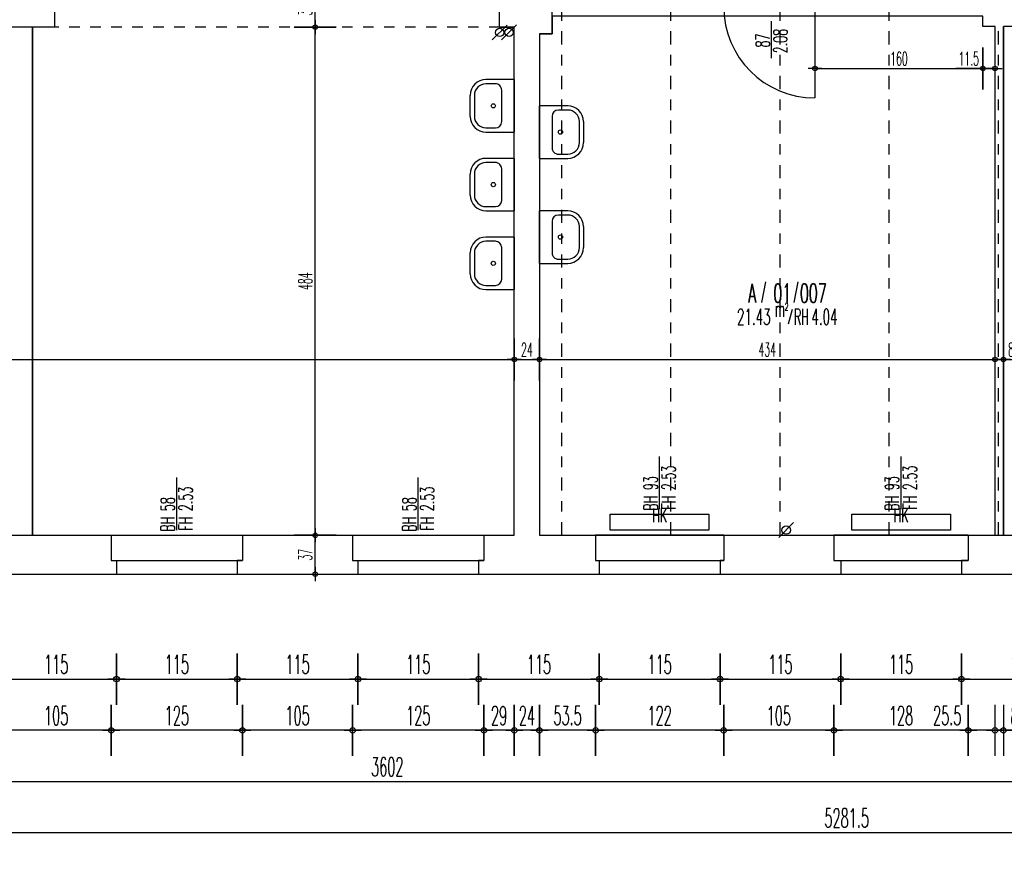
# Model space of a CAD drawing. Extents: x -14.3 to 68.8, y -3.9 to 57.4.
# Tile 12 of 46: x 14.5 to 23.9, y -2.7 to 5.3. Entities that reach past the tile are written whole.
import ezdxf
from ezdxf.enums import TextEntityAlignment as Align

# ---------------------------------------------------------------- set-up
doc = ezdxf.new("R2010")
doc.units = 0
doc.header["$LTSCALE"] = 0.25
doc.header["$MEASUREMENT"] = 0
doc.header["$PDMODE"] = 34
doc.header["$PDSIZE"] = 0.06
doc.linetypes.add('BOS_PUNKT', pattern=[0.18, 0, -0.18])
doc.linetypes.add('STRICHPUNKT', pattern=[1, 0.5, -0.25, 0, -0.25])
doc.layers.get('0').update_dxf_attribs({"color": 30, "linetype": 'CONTINUOUS'})
doc.layers.get('DEFPOINTS').update_dxf_attribs({"linetype": 'CONTINUOUS'})
for name, color, linetype in [('01ATTRMB', 7, 'CONTINUOUS'), ('01BEM-A', 7, 'CONTINUOUS'), ('01BEM-FEN', 7, 'CONTINUOUS'), ('01BEM-I', 7, 'CONTINUOUS'), ('01BEM-TUR', 7, 'CONTINUOUS'), ('01EIN-SAN', 9, 'CONTINUOUS'), ('01FEN', 4, 'CONTINUOUS'), ('01FLA-POLY1', 1, 'CONTINUOUS'), ('01TGA-HZG', 4, 'CONTINUOUS'), ('01TGA-STG', 4, 'CONTINUOUS'), ('01TUR-S', 7, 'CONTINUOUS'), ('01WAN', 3, 'CONTINUOUS'), ('01WAN-S', 7, 'CONTINUOUS'), ('01WAN-UZ', 7, 'BOS_PUNKT'), ('01WLB', 2, 'CONTINUOUS')]:
    doc.layers.add(name, color=color, linetype=linetype)
doc.styles.add('BOS', font='romans.shx', dxfattribs={"width": 0.6})
doc.styles.add('BOS-BEM', font='romans.shx', dxfattribs={"width": 0.5})
doc.dimstyles.new('BOS-130', dxfattribs={"dimscale": 0.001, "dimtxt": 130, "dimasz": 10.666667, "dimexe": 1.8, "dimexo": 0.1, "dimgap": 30, "dimtad": 1, "dimdec": 4, "dimlfac": 100, "dimrnd": 0.5, "dimzin": 12, "dimtxsty": 'BOS-BEM', "dimblk1": 'BOS-BEM', "dimblk2": 'BOS-BEM', "dimsah": 1, "dimcen": 1.5, "dimse1": 1, "dimse2": 1, "dimclrd": 256, "dimclre": 256, "dimclrt": 256, "dimazin": 3, "dimtfac": 1, "dimtdec": 4, "dimtmove": 0, "dimatfit": 3, "dimtvp": 1.2, "dimtolj": 1, "dimtzin": 0})
doc.dimstyles.new('BOS-180', dxfattribs={"dimscale": 0.001, "dimtxt": 180, "dimasz": 13, "dimexe": 1.8, "dimexo": 0.1, "dimgap": 50, "dimtad": 1, "dimdec": 4, "dimlfac": 100, "dimrnd": 0.5, "dimzin": 12, "dimtxsty": 'BOS-BEM', "dimblk1": 'BOS-BEM', "dimblk2": 'BOS-BEM', "dimsah": 1, "dimcen": 1.5, "dimse1": 1, "dimse2": 1, "dimclrd": 256, "dimclre": 256, "dimclrt": 256, "dimazin": 3, "dimtfac": 1, "dimtdec": 4, "dimtmove": 0, "dimatfit": 3, "dimtvp": 1.2, "dimtolj": 1, "dimtzin": 0})

# ---------------------------------------------------------------- blocks, each defined once
blk = doc.blocks.new('TUR')
at = {"color": 0, "linetype": 'BYBLOCK'}
blk.add_line((0, 0), (0, 1), dxfattribs=at)
blk.add_arc((0, 0), 1, 0, 90, dxfattribs=at)
blk = doc.blocks.new('BOS-BEM')
for p, q in [((0, -18.75), (0, 18.75)), ((-6.25, 0), (6.25, 0))]:
    blk.add_line(p, q)
blk.add_circle((0, 0), 2)
blk = doc.blocks.new('*D916')
at = {"layer": '01BEM-I'}
blk.add_line((22.0957, 4.815), (23.6743, 4.815), dxfattribs=at)
at = {"layer": 'DEFPOINTS', "color": 0}
for p in [(22.085, 5.315), (23.685, 5.315), (23.685, 4.815)]:
    blk.add_point(p, dxfattribs=at)
at = {"layer": '01BEM-I', "xscale": 0.01066666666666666, "yscale": 0.01066666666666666, "zscale": 0.01066666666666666, "rotation": 180}
blk.add_blockref('BOS-BEM', (22.085, 4.815), dxfattribs=at)
at = {"layer": '01BEM-I', "xscale": 0.01066666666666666, "yscale": 0.01066666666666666, "zscale": 0.01066666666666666}
blk.add_blockref('BOS-BEM', (23.685, 4.815), dxfattribs=at)
at = {"layer": '01BEM-I', "insert": (22.885, 4.91), "char_height": 0.13, "attachment_point": 5, "style": 'BOS-BEM'}
blk.add_mtext('\\A1;160', dxfattribs=at)
blk = doc.blocks.new('*D915')
at = {"layer": '01BEM-I'}
for p, q in [((23.685, 4.815), (23.4255, 4.815)), ((23.7893, 4.815), (23.6957, 4.815))]:
    blk.add_line(p, q, dxfattribs=at)
at = {"layer": 'DEFPOINTS', "color": 0}
for p in [(23.685, 5.315), (23.8, 5.215), (23.8, 4.815)]:
    blk.add_point(p, dxfattribs=at)
at = {"layer": '01BEM-I', "xscale": 0.01066666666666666, "yscale": 0.01066666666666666, "zscale": 0.01066666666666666, "rotation": 180}
blk.add_blockref('BOS-BEM', (23.685, 4.815), dxfattribs=at)
at = {"layer": '01BEM-I', "xscale": 0.01066666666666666, "yscale": 0.01066666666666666, "zscale": 0.01066666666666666}
blk.add_blockref('BOS-BEM', (23.8, 4.815), dxfattribs=at)
at = {"layer": '01BEM-I', "insert": (23.5499, 4.91), "char_height": 0.13, "attachment_point": 5, "style": 'BOS-BEM'}
blk.add_mtext('\\A1;11.5', dxfattribs=at)
blk = doc.blocks.new('BL_TGA-STGL')
blk.add_line((-0.0707, -0.0707), (0.0707, 0.0707))
blk.add_circle((0, 0), 0.04)
blk = doc.blocks.new('BL_WASCHBECKEN')
at = {"color": 0, "linetype": 'BYBLOCK'}
for p, q in [((-0.25, 0), (0.25, 0)), ((-0.25, 0), (-0.25, -0.27)), ((0.25, -0.27), (0.25, 0)), ((-0.21, -0.18), (-0.21, -0.27)), ((0.15, -0.12), (-0.15, -0.12)), ((0.21, -0.27), (0.21, -0.18)), ((-0.1, -0.38), (0.1, -0.38)), ((0.1, -0.42), (-0.1, -0.42))]:
    blk.add_line(p, q, dxfattribs=at)
blk.add_circle((0, -0.2), 0.02, dxfattribs=at)
for centre, radius, start, end in [((-0.15, -0.18), 0.06, 89.99985, 180), ((0.15, -0.18), 0.06, 359.99998, 89.99985), ((-0.1, -0.27), 0.15, 180.00002, 269.99995), ((-0.1, -0.27), 0.11, 180.00002, 270), ((0.1, -0.27), 0.11, 270.00007, 359.99998), ((0.1, -0.27), 0.15, 270.00005, 359.99998)]:
    blk.add_arc(centre, radius, start, end, dxfattribs=at)
blk = doc.blocks.new('*D881')
at = {"layer": '01BEM-A'}
blk.add_line((14.293, -1), (15.417, -1), dxfattribs=at)
at = {"layer": 'DEFPOINTS', "color": 0}
for p in [(15.43, 0), (14.28, 0), (15.43, -1)]:
    blk.add_point(p, dxfattribs=at)
at = {"layer": '01BEM-A', "xscale": 0.013, "yscale": 0.013, "zscale": 0.013, "rotation": 180}
blk.add_blockref('BOS-BEM', (14.28, -1), dxfattribs=at)
at = {"layer": '01BEM-A', "xscale": 0.013, "yscale": 0.013, "zscale": 0.013}
blk.add_blockref('BOS-BEM', (15.43, -1), dxfattribs=at)
at = {"layer": '01BEM-A', "insert": (14.855, -0.86), "char_height": 0.18, "attachment_point": 5, "style": 'BOS-BEM'}
blk.add_mtext('\\A1;115', dxfattribs=at)
blk = doc.blocks.new('*D856')
at = {"layer": '01BEM-A'}
blk.add_line((15.443, -1), (16.567, -1), dxfattribs=at)
at = {"layer": 'DEFPOINTS', "color": 0}
for p in [(15.43, 0), (16.58, 0), (16.58, -1)]:
    blk.add_point(p, dxfattribs=at)
at = {"layer": '01BEM-A', "xscale": 0.013, "yscale": 0.013, "zscale": 0.013, "rotation": 180}
blk.add_blockref('BOS-BEM', (15.43, -1), dxfattribs=at)
at = {"layer": '01BEM-A', "xscale": 0.013, "yscale": 0.013, "zscale": 0.013}
blk.add_blockref('BOS-BEM', (16.58, -1), dxfattribs=at)
at = {"layer": '01BEM-A', "insert": (16.005, -0.86), "char_height": 0.18, "attachment_point": 5, "style": 'BOS-BEM'}
blk.add_mtext('\\A1;115', dxfattribs=at)
blk = doc.blocks.new('*D909')
at = {"layer": '01BEM-A'}
blk.add_line((16.593, -1), (17.717, -1), dxfattribs=at)
at = {"layer": 'DEFPOINTS', "color": 0}
for p in [(16.58, 0), (17.73, 0), (17.73, -1)]:
    blk.add_point(p, dxfattribs=at)
at = {"layer": '01BEM-A', "xscale": 0.013, "yscale": 0.013, "zscale": 0.013, "rotation": 180}
blk.add_blockref('BOS-BEM', (16.58, -1), dxfattribs=at)
at = {"layer": '01BEM-A', "xscale": 0.013, "yscale": 0.013, "zscale": 0.013}
blk.add_blockref('BOS-BEM', (17.73, -1), dxfattribs=at)
at = {"layer": '01BEM-A', "insert": (17.155, -0.86), "char_height": 0.18, "attachment_point": 5, "style": 'BOS-BEM'}
blk.add_mtext('\\A1;115', dxfattribs=at)
blk = doc.blocks.new('*D908')
at = {"layer": '01BEM-A'}
blk.add_line((17.743, -1), (18.867, -1), dxfattribs=at)
at = {"layer": 'DEFPOINTS', "color": 0}
for p in [(17.73, 0), (18.88, 0), (18.88, -1)]:
    blk.add_point(p, dxfattribs=at)
at = {"layer": '01BEM-A', "xscale": 0.013, "yscale": 0.013, "zscale": 0.013, "rotation": 180}
blk.add_blockref('BOS-BEM', (17.73, -1), dxfattribs=at)
at = {"layer": '01BEM-A', "xscale": 0.013, "yscale": 0.013, "zscale": 0.013}
blk.add_blockref('BOS-BEM', (18.88, -1), dxfattribs=at)
at = {"layer": '01BEM-A', "insert": (18.305, -0.86), "char_height": 0.18, "attachment_point": 5, "style": 'BOS-BEM'}
blk.add_mtext('\\A1;115', dxfattribs=at)
blk = doc.blocks.new('*D907')
at = {"layer": '01BEM-A'}
blk.add_line((18.893, -1), (20.017, -1), dxfattribs=at)
at = {"layer": 'DEFPOINTS', "color": 0}
for p in [(20.03, 0), (18.88, 0), (20.03, -1)]:
    blk.add_point(p, dxfattribs=at)
at = {"layer": '01BEM-A', "xscale": 0.013, "yscale": 0.013, "zscale": 0.013, "rotation": 180}
blk.add_blockref('BOS-BEM', (18.88, -1), dxfattribs=at)
at = {"layer": '01BEM-A', "xscale": 0.013, "yscale": 0.013, "zscale": 0.013}
blk.add_blockref('BOS-BEM', (20.03, -1), dxfattribs=at)
at = {"layer": '01BEM-A', "insert": (19.455, -0.86), "char_height": 0.18, "attachment_point": 5, "style": 'BOS-BEM'}
blk.add_mtext('\\A1;115', dxfattribs=at)
blk = doc.blocks.new('*D906')
at = {"layer": '01BEM-A'}
blk.add_line((20.043, -1), (21.167, -1), dxfattribs=at)
at = {"layer": 'DEFPOINTS', "color": 0}
for p in [(20.03, 0), (21.18, 0), (21.18, -1)]:
    blk.add_point(p, dxfattribs=at)
at = {"layer": '01BEM-A', "xscale": 0.013, "yscale": 0.013, "zscale": 0.013, "rotation": 180}
blk.add_blockref('BOS-BEM', (20.03, -1), dxfattribs=at)
at = {"layer": '01BEM-A', "xscale": 0.013, "yscale": 0.013, "zscale": 0.013}
blk.add_blockref('BOS-BEM', (21.18, -1), dxfattribs=at)
at = {"layer": '01BEM-A', "insert": (20.605, -0.86), "char_height": 0.18, "attachment_point": 5, "style": 'BOS-BEM'}
blk.add_mtext('\\A1;115', dxfattribs=at)
blk = doc.blocks.new('*D905')
at = {"layer": '01BEM-A'}
blk.add_line((21.193, -1), (22.317, -1), dxfattribs=at)
at = {"layer": 'DEFPOINTS', "color": 0}
for p in [(21.18, 0), (22.33, 0), (22.33, -1)]:
    blk.add_point(p, dxfattribs=at)
at = {"layer": '01BEM-A', "xscale": 0.013, "yscale": 0.013, "zscale": 0.013, "rotation": 180}
blk.add_blockref('BOS-BEM', (21.18, -1), dxfattribs=at)
at = {"layer": '01BEM-A', "xscale": 0.013, "yscale": 0.013, "zscale": 0.013}
blk.add_blockref('BOS-BEM', (22.33, -1), dxfattribs=at)
at = {"layer": '01BEM-A', "insert": (21.755, -0.86), "char_height": 0.18, "attachment_point": 5, "style": 'BOS-BEM'}
blk.add_mtext('\\A1;115', dxfattribs=at)
blk = doc.blocks.new('*D904')
at = {"layer": '01BEM-A'}
blk.add_line((22.343, -1), (23.467, -1), dxfattribs=at)
at = {"layer": 'DEFPOINTS', "color": 0}
for p in [(22.33, 0), (23.48, 0), (23.48, -1)]:
    blk.add_point(p, dxfattribs=at)
at = {"layer": '01BEM-A', "xscale": 0.013, "yscale": 0.013, "zscale": 0.013, "rotation": 180}
blk.add_blockref('BOS-BEM', (22.33, -1), dxfattribs=at)
at = {"layer": '01BEM-A', "xscale": 0.013, "yscale": 0.013, "zscale": 0.013}
blk.add_blockref('BOS-BEM', (23.48, -1), dxfattribs=at)
at = {"layer": '01BEM-A', "insert": (22.905, -0.86), "char_height": 0.18, "attachment_point": 5, "style": 'BOS-BEM'}
blk.add_mtext('\\A1;115', dxfattribs=at)
blk = doc.blocks.new('*D903')
at = {"layer": '01BEM-A'}
blk.add_line((23.493, -1), (24.617, -1), dxfattribs=at)
at = {"layer": 'DEFPOINTS', "color": 0}
for p in [(23.48, 0), (24.63, 0), (24.63, -1)]:
    blk.add_point(p, dxfattribs=at)
at = {"layer": '01BEM-A', "xscale": 0.013, "yscale": 0.013, "zscale": 0.013, "rotation": 180}
blk.add_blockref('BOS-BEM', (23.48, -1), dxfattribs=at)
at = {"layer": '01BEM-A', "xscale": 0.013, "yscale": 0.013, "zscale": 0.013}
blk.add_blockref('BOS-BEM', (24.63, -1), dxfattribs=at)
at = {"layer": '01BEM-A', "insert": (24.055, -0.86), "char_height": 0.18, "attachment_point": 5, "style": 'BOS-BEM'}
blk.add_mtext('\\A1;115', dxfattribs=at)
blk = doc.blocks.new('*D902')
at = {"layer": '01BEM-A'}
blk.add_line((24.547, -1.4875), (23.893, -1.4875), dxfattribs=at)
at = {"layer": 'DEFPOINTS', "color": 0}
for p in [(23.88, 0.37), (24.56, 0.25), (23.88, -1.4875)]:
    blk.add_point(p, dxfattribs=at)
at = {"layer": '01BEM-A', "xscale": 0.013, "yscale": 0.013, "zscale": 0.013, "rotation": 180}
blk.add_blockref('BOS-BEM', (23.88, -1.4875), dxfattribs=at)
at = {"layer": '01BEM-A', "xscale": 0.013, "yscale": 0.013, "zscale": 0.013}
blk.add_blockref('BOS-BEM', (24.56, -1.4875), dxfattribs=at)
at = {"layer": '01BEM-A', "insert": (24.22, -1.3475), "char_height": 0.18, "attachment_point": 5, "style": 'BOS-BEM'}
blk.add_mtext('\\A1;68', dxfattribs=at)
blk = doc.blocks.new('*D901')
at = {"layer": '01BEM-A'}
for p, q in [((23.787, -1.4875), (23.774, -1.4875)), ((23.8, -1.4875), (23.88, -1.4875)), ((23.893, -1.4875), (24.066, -1.4875))]:
    blk.add_line(p, q, dxfattribs=at)
at = {"layer": 'DEFPOINTS', "color": 0}
for p in [(23.8, 0.37), (23.88, 0.37), (23.8, -1.4875)]:
    blk.add_point(p, dxfattribs=at)
at = {"layer": '01BEM-A', "xscale": 0.013, "yscale": 0.013, "zscale": 0.013}
blk.add_blockref('BOS-BEM', (23.8, -1.4875), dxfattribs=at)
at = {"layer": '01BEM-A', "xscale": 0.013, "yscale": 0.013, "zscale": 0.013, "rotation": 180}
blk.add_blockref('BOS-BEM', (23.88, -1.4875), dxfattribs=at)
at = {"layer": '01BEM-A', "insert": (23.986, -1.3475), "char_height": 0.18, "attachment_point": 5, "style": 'BOS-BEM'}
blk.add_mtext('\\A1;8', dxfattribs=at)
blk = doc.blocks.new('*D900')
at = {"layer": '01BEM-A'}
for p, q in [((23.545, -1.4875), (23.1577, -1.4875)), ((23.787, -1.4875), (23.558, -1.4875))]:
    blk.add_line(p, q, dxfattribs=at)
at = {"layer": 'DEFPOINTS', "color": 0}
for p in [(23.545, 0.37), (23.8, 0.37), (23.545, -1.4875)]:
    blk.add_point(p, dxfattribs=at)
at = {"layer": '01BEM-A', "xscale": 0.013, "yscale": 0.013, "zscale": 0.013, "rotation": 180}
blk.add_blockref('BOS-BEM', (23.545, -1.4875), dxfattribs=at)
at = {"layer": '01BEM-A', "xscale": 0.013, "yscale": 0.013, "zscale": 0.013}
blk.add_blockref('BOS-BEM', (23.8, -1.4875), dxfattribs=at)
at = {"layer": '01BEM-A', "insert": (23.3449, -1.3475), "char_height": 0.18, "attachment_point": 5, "style": 'BOS-BEM'}
blk.add_mtext('\\A1;25.5', dxfattribs=at)
blk = doc.blocks.new('*D899')
at = {"layer": '01BEM-A'}
blk.add_line((23.532, -1.4875), (22.278, -1.4875), dxfattribs=at)
at = {"layer": 'DEFPOINTS', "color": 0}
for p in [(22.265, 0.37), (23.545, 0.37), (22.265, -1.4875)]:
    blk.add_point(p, dxfattribs=at)
at = {"layer": '01BEM-A', "xscale": 0.013, "yscale": 0.013, "zscale": 0.013, "rotation": 180}
blk.add_blockref('BOS-BEM', (22.265, -1.4875), dxfattribs=at)
at = {"layer": '01BEM-A', "xscale": 0.013, "yscale": 0.013, "zscale": 0.013}
blk.add_blockref('BOS-BEM', (23.545, -1.4875), dxfattribs=at)
at = {"layer": '01BEM-A', "insert": (22.905, -1.3475), "char_height": 0.18, "attachment_point": 5, "style": 'BOS-BEM'}
blk.add_mtext('\\A1;128', dxfattribs=at)
blk = doc.blocks.new('*D898')
at = {"layer": '01BEM-A'}
blk.add_line((22.252, -1.4875), (21.228, -1.4875), dxfattribs=at)
at = {"layer": 'DEFPOINTS', "color": 0}
for p in [(21.215, 0.37), (22.265, 0.37), (21.215, -1.4875)]:
    blk.add_point(p, dxfattribs=at)
at = {"layer": '01BEM-A', "xscale": 0.013, "yscale": 0.013, "zscale": 0.013, "rotation": 180}
blk.add_blockref('BOS-BEM', (21.215, -1.4875), dxfattribs=at)
at = {"layer": '01BEM-A', "xscale": 0.013, "yscale": 0.013, "zscale": 0.013}
blk.add_blockref('BOS-BEM', (22.265, -1.4875), dxfattribs=at)
at = {"layer": '01BEM-A', "insert": (21.74, -1.3475), "char_height": 0.18, "attachment_point": 5, "style": 'BOS-BEM'}
blk.add_mtext('\\A1;105', dxfattribs=at)
blk = doc.blocks.new('*D897')
at = {"layer": '01BEM-A'}
blk.add_line((21.202, -1.4875), (20.008, -1.4875), dxfattribs=at)
at = {"layer": 'DEFPOINTS', "color": 0}
for p in [(19.995, 0.37), (21.215, 0.37), (19.995, -1.4875)]:
    blk.add_point(p, dxfattribs=at)
at = {"layer": '01BEM-A', "xscale": 0.013, "yscale": 0.013, "zscale": 0.013, "rotation": 180}
blk.add_blockref('BOS-BEM', (19.995, -1.4875), dxfattribs=at)
at = {"layer": '01BEM-A', "xscale": 0.013, "yscale": 0.013, "zscale": 0.013}
blk.add_blockref('BOS-BEM', (21.215, -1.4875), dxfattribs=at)
at = {"layer": '01BEM-A', "insert": (20.605, -1.3475), "char_height": 0.18, "attachment_point": 5, "style": 'BOS-BEM'}
blk.add_mtext('\\A1;122', dxfattribs=at)
blk = doc.blocks.new('*D896')
at = {"layer": '01BEM-A'}
blk.add_line((19.982, -1.4875), (19.473, -1.4875), dxfattribs=at)
at = {"layer": 'DEFPOINTS', "color": 0}
for p in [(19.46, 0.37), (19.995, 0.37), (19.46, -1.4875)]:
    blk.add_point(p, dxfattribs=at)
at = {"layer": '01BEM-A', "xscale": 0.013, "yscale": 0.013, "zscale": 0.013, "rotation": 180}
blk.add_blockref('BOS-BEM', (19.46, -1.4875), dxfattribs=at)
at = {"layer": '01BEM-A', "xscale": 0.013, "yscale": 0.013, "zscale": 0.013}
blk.add_blockref('BOS-BEM', (19.995, -1.4875), dxfattribs=at)
at = {"layer": '01BEM-A', "insert": (19.7275, -1.3475), "char_height": 0.18, "attachment_point": 5, "style": 'BOS-BEM'}
blk.add_mtext('\\A1;53.5', dxfattribs=at)
blk = doc.blocks.new('*D895')
at = {"layer": '01BEM-A'}
blk.add_line((19.447, -1.4875), (19.233, -1.4875), dxfattribs=at)
at = {"layer": 'DEFPOINTS', "color": 0}
for p in [(19.22, 0.37), (19.46, 0.37), (19.22, -1.4875)]:
    blk.add_point(p, dxfattribs=at)
at = {"layer": '01BEM-A', "xscale": 0.013, "yscale": 0.013, "zscale": 0.013, "rotation": 180}
blk.add_blockref('BOS-BEM', (19.22, -1.4875), dxfattribs=at)
at = {"layer": '01BEM-A', "xscale": 0.013, "yscale": 0.013, "zscale": 0.013}
blk.add_blockref('BOS-BEM', (19.46, -1.4875), dxfattribs=at)
at = {"layer": '01BEM-A', "insert": (19.34, -1.3475), "char_height": 0.18, "attachment_point": 5, "style": 'BOS-BEM'}
blk.add_mtext('\\A1;24', dxfattribs=at)
blk = doc.blocks.new('*D894')
at = {"layer": '01BEM-A'}
blk.add_line((19.207, -1.4875), (18.943, -1.4875), dxfattribs=at)
at = {"layer": 'DEFPOINTS', "color": 0}
for p in [(18.93, 0.37), (19.22, 0.37), (18.93, -1.4875)]:
    blk.add_point(p, dxfattribs=at)
at = {"layer": '01BEM-A', "xscale": 0.013, "yscale": 0.013, "zscale": 0.013, "rotation": 180}
blk.add_blockref('BOS-BEM', (18.93, -1.4875), dxfattribs=at)
at = {"layer": '01BEM-A', "xscale": 0.013, "yscale": 0.013, "zscale": 0.013}
blk.add_blockref('BOS-BEM', (19.22, -1.4875), dxfattribs=at)
at = {"layer": '01BEM-A', "insert": (19.075, -1.3475), "char_height": 0.18, "attachment_point": 5, "style": 'BOS-BEM'}
blk.add_mtext('\\A1;29', dxfattribs=at)
blk = doc.blocks.new('*D893')
at = {"layer": '01BEM-A'}
blk.add_line((18.917, -1.4875), (17.693, -1.4875), dxfattribs=at)
at = {"layer": 'DEFPOINTS', "color": 0}
for p in [(17.68, 0.37), (18.93, 0.37), (17.68, -1.4875)]:
    blk.add_point(p, dxfattribs=at)
at = {"layer": '01BEM-A', "xscale": 0.013, "yscale": 0.013, "zscale": 0.013, "rotation": 180}
blk.add_blockref('BOS-BEM', (17.68, -1.4875), dxfattribs=at)
at = {"layer": '01BEM-A', "xscale": 0.013, "yscale": 0.013, "zscale": 0.013}
blk.add_blockref('BOS-BEM', (18.93, -1.4875), dxfattribs=at)
at = {"layer": '01BEM-A', "insert": (18.305, -1.3475), "char_height": 0.18, "attachment_point": 5, "style": 'BOS-BEM'}
blk.add_mtext('\\A1;125', dxfattribs=at)
blk = doc.blocks.new('*D892')
at = {"layer": '01BEM-A'}
blk.add_line((17.667, -1.4875), (16.643, -1.4875), dxfattribs=at)
at = {"layer": 'DEFPOINTS', "color": 0}
for p in [(16.63, 0.37), (17.68, 0.37), (16.63, -1.4875)]:
    blk.add_point(p, dxfattribs=at)
at = {"layer": '01BEM-A', "xscale": 0.013, "yscale": 0.013, "zscale": 0.013, "rotation": 180}
blk.add_blockref('BOS-BEM', (16.63, -1.4875), dxfattribs=at)
at = {"layer": '01BEM-A', "xscale": 0.013, "yscale": 0.013, "zscale": 0.013}
blk.add_blockref('BOS-BEM', (17.68, -1.4875), dxfattribs=at)
at = {"layer": '01BEM-A', "insert": (17.155, -1.3475), "char_height": 0.18, "attachment_point": 5, "style": 'BOS-BEM'}
blk.add_mtext('\\A1;105', dxfattribs=at)
blk = doc.blocks.new('*D855')
at = {"layer": '01BEM-A'}
blk.add_line((16.617, -1.4875), (15.393, -1.4875), dxfattribs=at)
at = {"layer": 'DEFPOINTS', "color": 0}
for p in [(15.38, 0.37), (16.63, 0.37), (15.38, -1.4875)]:
    blk.add_point(p, dxfattribs=at)
at = {"layer": '01BEM-A', "xscale": 0.013, "yscale": 0.013, "zscale": 0.013, "rotation": 180}
blk.add_blockref('BOS-BEM', (15.38, -1.4875), dxfattribs=at)
at = {"layer": '01BEM-A', "xscale": 0.013, "yscale": 0.013, "zscale": 0.013}
blk.add_blockref('BOS-BEM', (16.63, -1.4875), dxfattribs=at)
at = {"layer": '01BEM-A', "insert": (16.005, -1.3475), "char_height": 0.18, "attachment_point": 5, "style": 'BOS-BEM'}
blk.add_mtext('\\A1;125', dxfattribs=at)
blk = doc.blocks.new('*D880')
at = {"layer": '01BEM-A'}
blk.add_line((15.367, -1.4875), (14.343, -1.4875), dxfattribs=at)
at = {"layer": 'DEFPOINTS', "color": 0}
for p in [(14.33, 0.37), (15.38, 0.37), (14.33, -1.4875)]:
    blk.add_point(p, dxfattribs=at)
at = {"layer": '01BEM-A', "xscale": 0.013, "yscale": 0.013, "zscale": 0.013, "rotation": 180}
blk.add_blockref('BOS-BEM', (14.33, -1.4875), dxfattribs=at)
at = {"layer": '01BEM-A', "xscale": 0.013, "yscale": 0.013, "zscale": 0.013}
blk.add_blockref('BOS-BEM', (15.38, -1.4875), dxfattribs=at)
at = {"layer": '01BEM-A', "insert": (14.855, -1.3475), "char_height": 0.18, "attachment_point": 5, "style": 'BOS-BEM'}
blk.add_mtext('\\A1;105', dxfattribs=at)
blk = doc.blocks.new('*D851')
at = {"layer": '01BEM-A'}
blk.add_line((0.013, -1.975), (36.007, -1.975), dxfattribs=at)
at = {"layer": 'DEFPOINTS', "color": 0}
for p in [(0, 1.63), (36.02, 0), (36.02, -1.975)]:
    blk.add_point(p, dxfattribs=at)
at = {"layer": '01BEM-A', "xscale": 0.013, "yscale": 0.013, "zscale": 0.013, "rotation": 180}
blk.add_blockref('BOS-BEM', (0, -1.975), dxfattribs=at)
at = {"layer": '01BEM-A', "xscale": 0.013, "yscale": 0.013, "zscale": 0.013}
blk.add_blockref('BOS-BEM', (36.02, -1.975), dxfattribs=at)
at = {"layer": '01BEM-A', "insert": (18.01, -1.835), "char_height": 0.18, "attachment_point": 5, "style": 'BOS-BEM'}
blk.add_mtext('\\A1;3602', dxfattribs=at)
blk = doc.blocks.new('*D806')
at = {"layer": '01BEM-A'}
blk.add_line((48.7809, -2.4625), (-4.007, -2.4625), dxfattribs=at)
at = {"layer": 'DEFPOINTS', "color": 0}
for p in [(48.7939, 10.7069), (-4.02, 1.57), (-4.02, -2.4625)]:
    blk.add_point(p, dxfattribs=at)
at = {"layer": '01BEM-A', "xscale": 0.013, "yscale": 0.013, "zscale": 0.013, "rotation": 180}
blk.add_blockref('BOS-BEM', (-4.02, -2.4625), dxfattribs=at)
at = {"layer": '01BEM-A', "xscale": 0.013, "yscale": 0.013, "zscale": 0.013}
blk.add_blockref('BOS-BEM', (48.7939, -2.4625), dxfattribs=at)
at = {"layer": '01BEM-A', "insert": (22.3869, -2.3225), "char_height": 0.18, "attachment_point": 5, "style": 'BOS-BEM'}
blk.add_mtext('\\A1;5281.5', dxfattribs=at)
blk = doc.blocks.new('*D854')
at = {"layer": '01BEM-I'}
blk.add_line((6.6407, 2.0435), (19.2093, 2.0435), dxfattribs=at)
at = {"layer": 'DEFPOINTS', "color": 0}
for p in [(6.63, 2.905), (19.22, 2.79), (19.22, 2.0435)]:
    blk.add_point(p, dxfattribs=at)
at = {"layer": '01BEM-I', "xscale": 0.01066666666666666, "yscale": 0.01066666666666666, "zscale": 0.01066666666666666, "rotation": 180}
blk.add_blockref('BOS-BEM', (6.63, 2.0435), dxfattribs=at)
at = {"layer": '01BEM-I', "xscale": 0.01066666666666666, "yscale": 0.01066666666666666, "zscale": 0.01066666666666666}
blk.add_blockref('BOS-BEM', (19.22, 2.0435), dxfattribs=at)
at = {"layer": '01BEM-I', "insert": (12.925, 2.1385), "char_height": 0.13, "attachment_point": 5, "style": 'BOS-BEM'}
blk.add_mtext('\\A1;1259', dxfattribs=at)
blk = doc.blocks.new('*D913')
at = {"layer": '01BEM-I'}
blk.add_line((19.2307, 2.0435), (19.4493, 2.0435), dxfattribs=at)
at = {"layer": 'DEFPOINTS', "color": 0}
for p in [(19.22, 2.79), (19.46, 2.7575), (19.46, 2.0435)]:
    blk.add_point(p, dxfattribs=at)
at = {"layer": '01BEM-I', "xscale": 0.01066666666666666, "yscale": 0.01066666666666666, "zscale": 0.01066666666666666, "rotation": 180}
blk.add_blockref('BOS-BEM', (19.22, 2.0435), dxfattribs=at)
at = {"layer": '01BEM-I', "xscale": 0.01066666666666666, "yscale": 0.01066666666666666, "zscale": 0.01066666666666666}
blk.add_blockref('BOS-BEM', (19.46, 2.0435), dxfattribs=at)
at = {"layer": '01BEM-I', "insert": (19.34, 2.1385), "char_height": 0.13, "attachment_point": 5, "style": 'BOS-BEM'}
blk.add_mtext('\\A1;24', dxfattribs=at)
blk = doc.blocks.new('*D910')
at = {"layer": '01BEM-I'}
blk.add_line((19.4707, 2.0435), (23.7893, 2.0435), dxfattribs=at)
at = {"layer": 'DEFPOINTS', "color": 0}
for p in [(19.46, 2.7575), (23.8, 2.7575), (23.8, 2.0435)]:
    blk.add_point(p, dxfattribs=at)
at = {"layer": '01BEM-I', "xscale": 0.01066666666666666, "yscale": 0.01066666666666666, "zscale": 0.01066666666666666, "rotation": 180}
blk.add_blockref('BOS-BEM', (19.46, 2.0435), dxfattribs=at)
at = {"layer": '01BEM-I', "xscale": 0.01066666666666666, "yscale": 0.01066666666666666, "zscale": 0.01066666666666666}
blk.add_blockref('BOS-BEM', (23.8, 2.0435), dxfattribs=at)
at = {"layer": '01BEM-I', "insert": (21.63, 2.1385), "char_height": 0.13, "attachment_point": 5, "style": 'BOS-BEM'}
blk.add_mtext('\\A1;434', dxfattribs=at)
blk = doc.blocks.new('*D914')
at = {"layer": '01BEM-I'}
for p, q in [((23.7893, 2.0435), (23.7787, 2.0435)), ((23.8, 2.0435), (23.88, 2.0435)), ((23.8907, 2.0435), (24.0047, 2.0435))]:
    blk.add_line(p, q, dxfattribs=at)
at = {"layer": 'DEFPOINTS', "color": 0}
for p in [(23.8, 2.7575), (23.88, 2.7575), (23.88, 2.0435)]:
    blk.add_point(p, dxfattribs=at)
at = {"layer": '01BEM-I', "xscale": 0.01066666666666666, "yscale": 0.01066666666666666, "zscale": 0.01066666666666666}
blk.add_blockref('BOS-BEM', (23.8, 2.0435), dxfattribs=at)
at = {"layer": '01BEM-I', "xscale": 0.01066666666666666, "yscale": 0.01066666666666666, "zscale": 0.01066666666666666, "rotation": 180}
blk.add_blockref('BOS-BEM', (23.88, 2.0435), dxfattribs=at)
at = {"layer": '01BEM-I', "insert": (23.953, 2.1385), "char_height": 0.13, "attachment_point": 5, "style": 'BOS-BEM'}
blk.add_mtext('\\A1;8', dxfattribs=at)
blk = doc.blocks.new('*D889')
at = {"layer": '01BEM-I'}
blk.add_line((23.8907, 2.0435), (28.1293, 2.0435), dxfattribs=at)
at = {"layer": 'DEFPOINTS', "color": 0}
for p in [(23.88, 2.7575), (28.14, 2.7925), (28.14, 2.0435)]:
    blk.add_point(p, dxfattribs=at)
at = {"layer": '01BEM-I', "xscale": 0.01066666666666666, "yscale": 0.01066666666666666, "zscale": 0.01066666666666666, "rotation": 180}
blk.add_blockref('BOS-BEM', (23.88, 2.0435), dxfattribs=at)
at = {"layer": '01BEM-I', "xscale": 0.01066666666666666, "yscale": 0.01066666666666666, "zscale": 0.01066666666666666}
blk.add_blockref('BOS-BEM', (28.14, 2.0435), dxfattribs=at)
at = {"layer": '01BEM-I', "insert": (26.105, 2.1385), "char_height": 0.13, "attachment_point": 5, "style": 'BOS-BEM'}
blk.add_mtext('\\A1;426', dxfattribs=at)
blk = doc.blocks.new('*D912')
at = {"layer": '01BEM-I'}
blk.add_line((17.3235, 0.0107), (17.3235, 0.3593), dxfattribs=at)
at = {"layer": 'DEFPOINTS', "color": 0}
for p in [(17.3235, 0.37), (19.22, 0.37), (18.88, 0)]:
    blk.add_point(p, dxfattribs=at)
at = {"layer": '01BEM-I', "xscale": 0.01066666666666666, "yscale": 0.01066666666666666, "zscale": 0.01066666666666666}
for p, rotation in [((17.3235, 0.37), 90), ((17.3235, 0), 270)]:
    blk.add_blockref('BOS-BEM', p, dxfattribs=dict(at, rotation=rotation))
at = {"layer": '01BEM-I', "insert": (17.2285, 0.185), "char_height": 0.13, "attachment_point": 5, "rotation": 90, "style": 'BOS-BEM'}
blk.add_mtext('\\A1;37', dxfattribs=at)
blk = doc.blocks.new('*D911')
at = {"layer": '01BEM-I'}
blk.add_line((17.3235, 0.3807), (17.3235, 5.1993), dxfattribs=at)
at = {"layer": 'DEFPOINTS', "color": 0}
for p in [(17.3235, 5.21), (19.08, 5.21), (19.22, 0.37)]:
    blk.add_point(p, dxfattribs=at)
at = {"layer": '01BEM-I', "xscale": 0.01066666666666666, "yscale": 0.01066666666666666, "zscale": 0.01066666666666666}
for p, rotation in [((17.3235, 5.21), 90), ((17.3235, 0.37), 270)]:
    blk.add_blockref('BOS-BEM', p, dxfattribs=dict(at, rotation=rotation))
at = {"layer": '01BEM-I', "insert": (17.2285, 2.79), "char_height": 0.13, "attachment_point": 5, "rotation": 90, "style": 'BOS-BEM'}
blk.add_mtext('\\A1;484', dxfattribs=at)
blk = doc.blocks.new('*D841')
at = {"layer": '01BEM-I'}
blk.add_line((17.3235, 5.2207), (17.3235, 5.5293), dxfattribs=at)
at = {"layer": 'DEFPOINTS', "color": 0}
for p in [(17.3235, 5.54), (19.08, 5.54), (19.08, 5.21)]:
    blk.add_point(p, dxfattribs=at)
at = {"layer": '01BEM-I', "xscale": 0.01066666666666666, "yscale": 0.01066666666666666, "zscale": 0.01066666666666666}
for p, rotation in [((17.3235, 5.54), 90), ((17.3235, 5.21), 270)]:
    blk.add_blockref('BOS-BEM', p, dxfattribs=dict(at, rotation=rotation))
at = {"layer": '01BEM-I', "insert": (17.2285, 5.375), "char_height": 0.13, "attachment_point": 5, "rotation": 90, "style": 'BOS-BEM'}
blk.add_mtext('\\A1;33', dxfattribs=at)

msp = doc.modelspace()

# ---------------------------------------------------------------- linework, layer by layer
at = {"layer": '01ATTRMB'}
for p, q in [((21.6148597, 2.7851012), (21.5763574, 2.585721)), ((21.9215913, 2.7851012), (21.883089, 2.585721)), ((21.8678843, 2.5195933), (21.829382, 2.3815975))]:
    msp.add_line(p, q, dxfattribs=at)
at = {"layer": '01BEM-FEN', "linetype": 'BYBLOCK'}
for p, q in [((20.605, 0.62), (20.605, 1.12)), ((22.905, 0.62), (22.905, 1.12)), ((16.005, 0.42), (16.005, 0.92)), ((18.305, 0.42), (18.305, 0.92))]:
    msp.add_line(p, q, dxfattribs=at)
at = {"layer": '01BEM-TUR', "linetype": 'BYBLOCK'}
msp.add_line((21.67, 4.915), (21.67, 5.265), dxfattribs=at)
at = {"layer": '01FEN'}
for p, q in [((15.38, 0.13), (16.63, 0.13)), ((17.68, 0.13), (18.93, 0.13)), ((19.995, 0.13), (21.215, 0.13)), ((22.265, 0.13), (23.545, 0.13))]:
    msp.add_line(p, q, dxfattribs=at)
at = {"layer": '01FLA-POLY1'}
for points in [[(14.42, 5.54), (14.84, 5.54), (14.84, 5.21), (14.63, 5.21), (14.63, 0.37), (15.38, 0.37), (16.63, 0.37), (17.68, 0.37), (18.93, 0.37), (19.22, 0.37), (19.22, 5.21), (19.08, 5.21), (19.08, 5.72), (19.22, 5.72), (19.22, 6.94), (19.22, 7.905), (19.22, 7.96), (19.065, 7.96), (19.065, 9.2), (17.805, 9.2), (17.805, 10.44), (16.07, 10.44), (14.86, 10.44), (14.005, 10.44)], [(14.33, 0.37), (14.63, 0.37), (14.63, 5.21), (14.42, 5.21)]]:
    msp.add_lwpolyline(points, dxfattribs=at)
for points in [[(23.8, 5.215), (23.685, 5.215), (23.685, 5.315), (22.185, 5.315), (21.155, 5.315), (19.58, 5.315), (19.58, 5.145), (19.46, 5.145), (19.46, 0.37), (19.995, 0.37), (21.215, 0.37), (22.265, 0.37), (23.545, 0.37), (23.8, 0.37)], [(28.14, 5.215), (28.03, 5.215), (28.03, 5.315), (27.24, 5.315), (26.42, 5.315), (23.98, 5.315), (23.98, 5.215), (23.88, 5.215), (23.88, 0.37), (24.56, 0.37), (25.85, 0.37), (28.14, 0.37)]]:
    msp.add_lwpolyline(points, close=True, dxfattribs=at)
at = {"layer": '01TGA-HZG'}
for p, q in [((20.135, 0.57), (21.075, 0.57)), ((20.135, 0.42), (20.135, 0.57)), ((21.075, 0.57), (21.075, 0.42)), ((22.435, 0.57), (23.375, 0.57)), ((22.435, 0.42), (22.435, 0.57)), ((23.375, 0.57), (23.375, 0.42)), ((21.075, 0.42), (20.135, 0.42)), ((23.375, 0.42), (22.435, 0.42))]:
    msp.add_line(p, q, dxfattribs=at)
at = {"layer": '01WAN'}
for p, q in [((19.58, 5.145), (19.58, 6.36)), ((19.08, 5.21), (19.08, 5.72)), ((19.08, 5.21), (19.22, 5.21)), ((19.22, 0.37), (19.22, 5.21)), ((19.46, 5.145), (19.58, 5.145)), ((19.46, 5.145), (19.46, 0.37)), ((14.33, 0.37), (15.38, 0.37)), ((16.63, 0.37), (17.68, 0.37)), ((18.93, 0.37), (19.22, 0.37)), ((19.46, 0.37), (19.995, 0.37)), ((21.215, 0.37), (22.265, 0.37)), ((23.545, 0.37), (24.56, 0.37)), ((14.28, 0), (15.43, 0)), ((16.58, 0), (17.73, 0)), ((18.88, 0), (20.03, 0)), ((21.18, 0), (22.33, 0)), ((23.48, 0), (24.63, 0))]:
    msp.add_line(p, q, dxfattribs=at)
for points in [[(15.38, 0.37), (15.38, 0.13), (15.43, 0.13), (15.43, 0)], [(16.63, 0.37), (16.63, 0.13), (16.58, 0.13), (16.58, 0)], [(17.68, 0.37), (17.68, 0.13), (17.73, 0.13), (17.73, 0)], [(18.93, 0.37), (18.93, 0.13), (18.88, 0.13), (18.88, 0)], [(19.995, 0.37), (19.995, 0.13), (20.03, 0.13), (20.03, 0)], [(21.215, 0.37), (21.215, 0.13), (21.18, 0.13), (21.18, 0)], [(22.265, 0.37), (22.265, 0.13), (22.33, 0.13), (22.33, 0)], [(23.545, 0.37), (23.545, 0.13), (23.48, 0.13), (23.48, 0)]]:
    msp.add_lwpolyline(points, dxfattribs=at)
at = {"layer": '01WAN-S'}
for p, q in [((15.38, 0.37), (16.63, 0.37)), ((17.68, 0.37), (18.93, 0.37)), ((21.215, 0.37), (19.995, 0.37)), ((23.545, 0.37), (22.265, 0.37)), ((15.43, 0), (16.58, 0)), ((17.73, 0), (18.88, 0)), ((20.03, 0), (21.18, 0)), ((22.33, 0), (23.48, 0))]:
    msp.add_line(p, q, dxfattribs=at)
at = {"layer": '01WAN-UZ', "linetype": 'STRICHPUNKT'}
for p, q in [((19.6725, 0.37), (19.6725, 10.44)), ((20.7125, 0.37), (20.7125, 10.44)), ((21.7525, 0.37), (21.7525, 10.44)), ((22.7925, 0.37), (22.7925, 10.44)), ((23.8325, 0.37), (23.8325, 5.215))]:
    msp.add_line(p, q, dxfattribs=at)
at = {"layer": '01WAN-UZ'}
msp.add_line((19.08, 5.21), (14.84, 5.21), dxfattribs=at)
at = {"layer": '01WLB'}
for p, q in [((23.8, 0.37), (23.8, 5.215)), ((23.88, 0.37), (23.88, 5.215))]:
    msp.add_line(p, q, dxfattribs=at)

# ---------------------------------------------------------------- block references
at = {"layer": '01EIN-SAN'}
for p, rotation in [((19.22, 4.4599998), 270.0000000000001), ((19.46, 4.2099998), 90), ((19.22, 3.7099995), 270.0000000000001), ((19.46, 3.2099992), 90), ((19.2199999, 2.9599992), 270.0000000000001)]:
    msp.add_blockref('BL_WASCHBECKEN', p, dxfattribs=dict(at, rotation=rotation))
at = {"layer": '01TGA-STG'}
for p in [(19.0809235, 5.1590765), (19.17, 5.16), (21.81, 0.42)]:
    msp.add_blockref('BL_TGA-STGL', p, dxfattribs=at)
at = {"layer": '01TUR-S', "xscale": 0.870000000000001, "yscale": 0.870000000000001, "zscale": 0.870000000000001, "rotation": 180}
msp.add_blockref('TUR', (22.085, 5.405), dxfattribs=at)

# ---------------------------------------------------------------- texts
at = {"layer": '01ATTRMB', "style": 'BOS'}
for s, height, width, p in [('A', 0.18, 0.55, (21.4489633, 2.585721)), ('01', 0.18, 0.55, (21.688416, 2.585721)), ('007', 0.18, 0.55, (21.9416574, 2.585721)), ('21.43', 0.15, 0.55, (21.3426692, 2.3756363)), ('RH', 0.15, 0.5, (21.8846697, 2.3756363)), ('4.04', 0.15, 0.55, (22.0516642, 2.3756363))]:
    msp.add_text(s, height=height, dxfattribs=dict(at, width=width)).set_placement(p)
at = {"layer": '01ATTRMB', "style": 'BOS', "width": 0.5}
for s, height, p in [('m', 0.15, (21.7984768, 2.4506363)), ('2', 0.07, (21.8332595, 2.5100792))]:
    msp.add_text(s, height=height, dxfattribs=at).set_placement(p, align=Align.RIGHT)
at = {"layer": '01BEM-FEN', "linetype": 'BYBLOCK', "style": 'BOS', "width": 0.6}
for s, p in [('2.53', (20.7548924, 0.7999102)), ('2.53', (23.0548924, 0.7999102)), ('93', (20.5836637, 0.7999102)), ('93', (22.8836637, 0.7999102)), ('2.53', (16.1548924, 0.5999102)), ('2.53', (18.4548924, 0.5999102)), ('58', (15.9836637, 0.5999102)), ('58', (18.2836637, 0.5999102)), ('BH', (20.5836637, 0.6044798)), ('FH', (20.7548924, 0.6149648)), ('BH', (22.8836637, 0.6044798)), ('FH', (23.0548924, 0.6149648)), ('BH', (15.9836637, 0.4044798)), ('FH', (16.1548924, 0.4149648)), ('BH', (18.2836637, 0.4044798)), ('FH', (18.4548924, 0.4149648))]:
    msp.add_text(s, height=0.13, rotation=90, dxfattribs=at).set_placement(p)
at = {"layer": '01BEM-TUR', "linetype": 'BYBLOCK', "style": 'BOS', "width": 0.6}
for s, p in [('2.08', (21.8197907, 4.96)), ('87', (21.6502093, 5.0157143))]:
    msp.add_text(s, height=0.13, rotation=90, dxfattribs=at).set_placement(p)
at = {"layer": '01TGA-HZG', "style": 'BOS', "width": 0.6}
for p in [(20.605, 0.495), (22.905, 0.495)]:
    msp.add_text('HK', height=0.13, dxfattribs=at).set_placement(p, align=Align.CENTER)

# ---------------------------------------------------------------- dimensions: what is measured, and where the dimension line sits
at = {"layer": '01BEM-A'}
for base, p1, p2, picture, middle in [((-4.02, -2.4625), (48.7938626, 10.7069384), (-4.02, 1.57), '*D806', (22.3869313, -2.3225)), ((36.02, -1.975), (0, 1.63), (36.02, 0), '*D851', (18.01, -1.835)), ((14.33, -1.4875), (15.38, 0.37), (14.33, 0.37), '*D880', (14.855, -1.3475)), ((15.38, -1.4875), (16.63, 0.37), (15.38, 0.37), '*D855', (16.005, -1.3475)), ((16.63, -1.4875), (17.68, 0.37), (16.63, 0.37), '*D892', (17.155, -1.3475)), ((17.68, -1.4875), (18.93, 0.37), (17.68, 0.37), '*D893', (18.305, -1.3475)), ((18.93, -1.4875), (19.22, 0.37), (18.93, 0.37), '*D894', (19.075, -1.3475)), ((19.46, -1.4875), (19.995, 0.37), (19.46, 0.37), '*D896', (19.7275, -1.3475)), ((19.995, -1.4875), (21.215, 0.37), (19.995, 0.37), '*D897', (20.605, -1.3475)), ((21.215, -1.4875), (22.265, 0.37), (21.215, 0.37), '*D898', (21.74, -1.3475)), ((22.265, -1.4875), (23.545, 0.37), (22.265, 0.37), '*D899', (22.905, -1.3475)), ((23.88, -1.4875), (24.56, 0.25), (23.88, 0.37), '*D902', (24.22, -1.3475)), ((15.43, -1), (14.28, 0), (15.43, 0), '*D881', (14.855, -0.86)), ((16.58, -1), (15.43, 0), (16.58, 0), '*D856', (16.005, -0.86)), ((17.73, -1), (16.58, 0), (17.73, 0), '*D909', (17.155, -0.86)), ((18.88, -1), (17.73, 0), (18.88, 0), '*D908', (18.305, -0.86)), ((20.03, -1), (18.88, 0), (20.03, 0), '*D907', (19.455, -0.86)), ((21.18, -1), (20.03, 0), (21.18, 0), '*D906', (20.605, -0.86)), ((22.33, -1), (21.18, 0), (22.33, 0), '*D905', (21.755, -0.86)), ((23.48, -1), (22.33, 0), (23.48, 0), '*D904', (22.905, -0.86)), ((24.63, -1), (23.48, 0), (24.63, 0), '*D903', (24.055, -0.86))]:
    dim = msp.add_linear_dim(base=base, p1=p1, p2=p2, dimstyle='BOS-180', dxfattribs=at)
    dim.commit()
    dim.dimension.update_dxf_attribs({"geometry": picture, "text_midpoint": middle})
for base, p1, p2, picture, middle in [((19.22, -1.4875), (19.46, 0.37), (19.22, 0.37), '*D895', (19.34, -1.4875)), ((23.545, -1.4875), (23.8, 0.37), (23.545, 0.37), '*D900', (23.3448571, -1.4875)), ((23.8, -1.4875), (23.88, 0.37), (23.8, 0.37), '*D901', (23.986, -1.4875))]:
    dim = msp.add_linear_dim(base=base, p1=p1, p2=p2, dimstyle='BOS-180', dxfattribs=at)
    dim.commit()
    dim.dimension.update_dxf_attribs({"geometry": picture, "text_midpoint": middle, "dimtype": 160})
at = {"layer": '01BEM-I'}
for base, p1, p2, picture, middle in [((17.3235062, 5.54), (19.08, 5.21), (19.08, 5.54), '*D841', (17.2285062, 5.375)), ((17.3235062, 5.21), (19.22, 0.37), (19.08, 5.21), '*D911', (17.2285062, 2.79)), ((17.3235062, 0.37), (18.88, 0), (19.22, 0.37), '*D912', (17.2285062, 0.185))]:
    dim = msp.add_linear_dim(base=base, p1=p1, p2=p2, angle=90, dimstyle='BOS-130', dxfattribs=at)
    dim.commit()
    dim.dimension.update_dxf_attribs({"geometry": picture, "text_midpoint": middle})
for base, p1, p2, picture, middle in [((23.685, 4.815), (22.085, 5.315), (23.685, 5.315), '*D916', (22.885, 4.91)), ((19.22, 2.0434982), (6.63, 2.905), (19.22, 2.79), '*D854', (12.925, 2.1384982)), ((19.46, 2.0434982), (19.22, 2.79), (19.46, 2.7575), '*D913', (19.34, 2.1384982)), ((23.8, 2.0434982), (19.46, 2.7575), (23.8, 2.7575), '*D910', (21.63, 2.1384982)), ((23.88, 2.0434982), (23.8, 2.7575), (23.88, 2.7575), '*D914', (23.953, 2.1384982))]:
    dim = msp.add_linear_dim(base=base, p1=p1, p2=p2, dimstyle='BOS-130', dxfattribs=at)
    dim.commit()
    dim.dimension.update_dxf_attribs({"geometry": picture, "text_midpoint": middle})
for base, p1, p2, picture, middle in [((23.8, 4.815), (23.685, 5.315), (23.8, 5.215), '*D915', (23.5499286, 4.815)), ((28.14, 2.0434982), (23.88, 2.7575), (28.14, 2.7925), '*D889', (26.105, 2.0434982))]:
    dim = msp.add_linear_dim(base=base, p1=p1, p2=p2, dimstyle='BOS-130', dxfattribs=at)
    dim.commit()
    dim.dimension.update_dxf_attribs({"geometry": picture, "text_midpoint": middle, "dimtype": 160})

doc.saveas('drawing.dxf')
